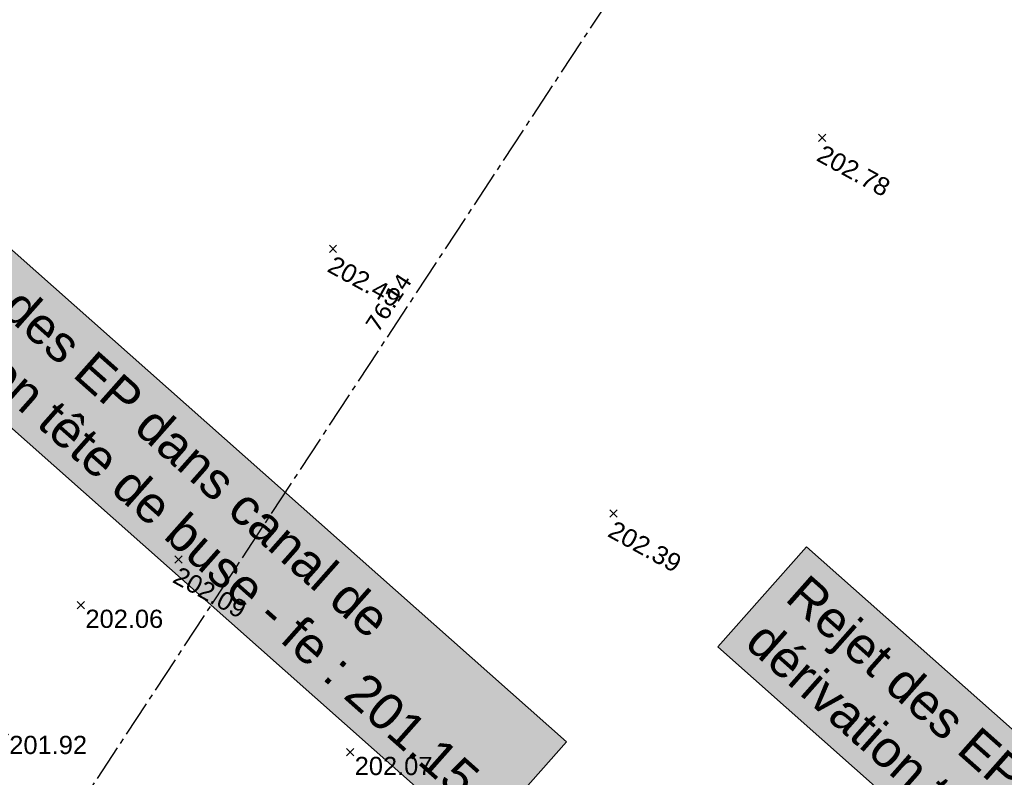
# Model space of a CAD drawing. Extents: x 1616800 to 1632437, y 2248456 to 2251974.
# Tile 171 of 256: x 1617839 to 1617893, y 2251630 to 2251672. Entities that reach past the tile are written whole.
import ezdxf
from ezdxf.enums import TextEntityAlignment as Align

# ---------------------------------------------------------------- set-up
doc = ezdxf.new("R2010")
doc.units = 0
doc.header["$LTSCALE"] = 2
doc.header["$PDMODE"] = 3
doc.header["$PDSIZE"] = 0.2
doc.linetypes.add('Cadastre', pattern=[1.45, 1, -0.15, 0.15, -0.15])
doc.layers.get('0').update_dxf_attribs({"linetype": 'CONTINUOUS'})
for name, color, linetype in [('02-PAP-EP TEXTE POUR 2000°', 3, 'CONTINUOUS'), ('X-PTS TOPO-TEXTE TOPOALT', 8, 'CONTINUOUS'), ('X-PTS TOPO-TOPOPOINT', 8, 'CONTINUOUS'), ('Y - FDP TOPO-COTATION', 8, 'CONTINUOUS'), ('Y-FDP TOPO-CADASTRE', 11, 'Cadastre')]:
    doc.layers.add(name, color=color, linetype=linetype)
doc.styles.get("Standard").update_dxf_attribs({"font": 'arial.ttf'})
doc.styles.add('Verdana 2.0', font='verdana.ttf', dxfattribs={"width": 0.99, "height": 2})

# ---------------------------------------------------------------- blocks, each defined once
blk = doc.blocks.new('TCPOINT')
at = {"color": 0}
blk.add_point((0, 0), dxfattribs=at)
at = {"layer": 'X-PTS TOPO-TEXTE TOPOALT'}
blk.add_attdef('ALT', text='', height=0.75, dxfattribs=at).set_placement((0.25, -0.25), align=Align.TOP_LEFT)

msp = doc.modelspace()

# ---------------------------------------------------------------- linework, layer by layer
at = {"layer": 'Y-FDP TOPO-CADASTRE', "elevation": 202.03, "flags": 128}
msp.add_lwpolyline([(1617880.6171, 2251687.4337), (1617838.7939, 2251623.8093)], dxfattribs=at)

# ---------------------------------------------------------------- block references
at = {"layer": 'X-PTS TOPO-TOPOPOINT'}
ref = msp.add_blockref('TCPOINT', (1617882.7138, 2251665.2018, 202.78), dxfattribs=dict(at, rotation=331.2218330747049))
ref.add_attrib('ALT', '202.78', dxfattribs={"layer": 'X-PTS TOPO-TEXTE TOPOALT', "height": 1, "rotation": 331.22183}).set_placement((1617882.8126, 2251664.8623, 202.78), align=Align.TOP_LEFT)
ref = msp.add_blockref('TCPOINT', (1617855.8418, 2251659.1092, 202.49), dxfattribs=dict(at, rotation=331.2218378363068))
ref.add_attrib('ALT', '202.49', dxfattribs={"layer": 'X-PTS TOPO-TEXTE TOPOALT', "height": 1, "rotation": 331.22184}).set_placement((1617855.9406, 2251658.7697, 202.49), align=Align.TOP_LEFT)
ref = msp.add_blockref('TCPOINT', (1617871.2445, 2251644.563, 202.39), dxfattribs=dict(at, rotation=331.221835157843))
ref.add_attrib('ALT', '202.39', dxfattribs={"layer": 'X-PTS TOPO-TEXTE TOPOALT', "height": 1, "rotation": 331.22184}).set_placement((1617871.3433, 2251644.2236, 202.39), align=Align.TOP_LEFT)
ref = msp.add_blockref('TCPOINT', (1617847.349, 2251642.0403, 202.09), dxfattribs=dict(at, rotation=331.2218394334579))
ref.add_attrib('ALT', '202.09', dxfattribs={"layer": 'X-PTS TOPO-TEXTE TOPOALT', "height": 1, "rotation": 331.22184}).set_placement((1617847.4478, 2251641.7008, 202.09), align=Align.TOP_LEFT)
ref = msp.add_blockref('TCPOINT', (1617841.9936, 2251639.538, 202.06), dxfattribs=at)
ref.add_attrib('ALT', '202.06', dxfattribs={"layer": 'X-PTS TOPO-TEXTE TOPOALT', "height": 1, "rotation": 360}).set_placement((1617842.2436, 2251639.288, 202.06), align=Align.TOP_LEFT)
ref = msp.add_blockref('TCPOINT', (1617837.8116, 2251632.612, 201.92), dxfattribs=at)
ref.add_attrib('ALT', '201.92', dxfattribs={"layer": 'X-PTS TOPO-TEXTE TOPOALT', "height": 1, "rotation": 360}).set_placement((1617838.0616, 2251632.362, 201.92), align=Align.TOP_LEFT)
ref = msp.add_blockref('TCPOINT', (1617856.7816, 2251631.458, 202.07), dxfattribs=at)
ref.add_attrib('ALT', '202.07', dxfattribs={"layer": 'X-PTS TOPO-TEXTE TOPOALT', "height": 1}).set_placement((1617857.0316, 2251631.208, 202.07), align=Align.TOP_LEFT)

# ---------------------------------------------------------------- texts
at = {"layer": '02-PAP-EP TEXTE POUR 2000°', "char_height": 2, "attachment_point": 1, "rotation": 318.43714, "bg_fill": 17, "box_fill_scale": 1.5, "bg_fill_color": 255, "bg_fill_transparency": 0}
for s, width, insert in [('Rejet des EP dans canal de dérivation tête de buse - fe : 201.15', 45.265129, (1617833.386, 2251661.9771, 199.9526)), ('Rejet des EP dans canal de dérivation tête de buse - fe : 201.34', 45.868024, (1617881.9241, 2251641.3305, 199.9526))]:
    msp.add_mtext_dynamic_manual_height_columns(s, width=width, gutter_width=12.5, heights=[0], dxfattribs=dict(at, insert=insert))
at = {"layer": 'Y - FDP TOPO-COTATION', "style": 'Verdana 2.0', "width": 0.99}
msp.add_text('76.14', height=0.9, rotation=56.68128, dxfattribs=at).set_placement((1617859.2688, 2251655.9074), align=Align.CENTER)

doc.saveas('drawing.dxf')
